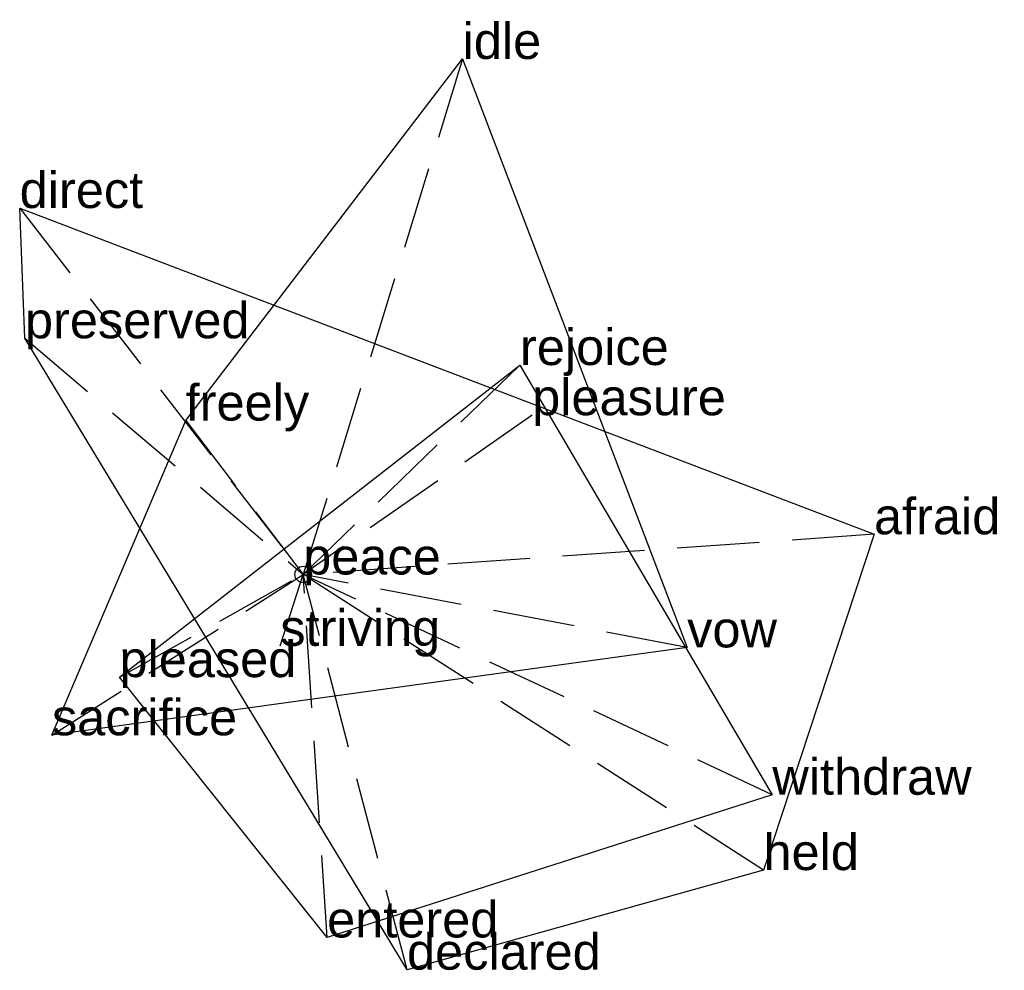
# Model space of a CAD drawing. Extents: x -0.86 to 2.13, y -1.2 to 1.69.
import ezdxf

# ---------------------------------------------------------------- set-up
doc = ezdxf.new("R2010")
doc.units = 0
doc.linetypes.add('DASHED2', pattern=[0.3, 0.25, -0.05])
for name, color, linetype in [('TEXT_nt', 1, 'CONTINUOUS'), ('TEXT_ot', 1, 'CONTINUOUS'), ('TEXT_q', 1, 'CONTINUOUS')]:
    doc.layers.add(name, color=color, linetype=linetype)
doc.styles.get("Standard").update_dxf_attribs({"font": 'arial.ttf'})

# ---------------------------------------------------------------- blocks, each defined once
blk = doc.blocks.new('ot')
at = {"layer": 'LINES_ot', "linetype": 'DASHED2'}
for p in [(0.4851, 1.5686), (0.6968, 0.4846), (-0.3576, 0.4684), (-0.7645, -0.4893), (0, 0), (1.1684, -0.2219)]:
    blk.add_line(p, (0, 0), dxfattribs=at)
at = {"layer": 'ORIGIN_ot'}
blk.add_circle((0, 0), 0.025, dxfattribs=at)
at = {"layer": 'TEXT_ot'}
for s, p in [('idle', (0.4851, 1.5686)), ('pleasure', (0.6968, 0.4846)), ('freely', (-0.3576, 0.4684)), ('peace', (0, 0)), ('vow', (1.1684, -0.2219)), ('sacrifice', (-0.7645, -0.4893))]:
    blk.add_text(s, height=0.11, dxfattribs=at).set_placement(p)
blk = doc.blocks.new('nt')
at = {"layer": 'LINES_nt', "linetype": 'DASHED2'}
for p in [(-0.8627, 1.1151), (-0.8466, 0.7187), (1.7369, 0.1224), (0, 0), (1.4005, -0.8993), (0.316, -1.2024)]:
    blk.add_line(p, (0, 0), dxfattribs=at)
at = {"layer": 'ORIGIN_nt'}
blk.add_circle((0, 0), 0.025, dxfattribs=at)
at = {"layer": 'TEXT_nt'}
for s, p in [('direct', (-0.8627, 1.1151)), ('preserved', (-0.8466, 0.7187)), ('afraid', (1.7369, 0.1224)), ('peace', (0, 0)), ('held', (1.4005, -0.8993)), ('declared', (0.316, -1.2024))]:
    blk.add_text(s, height=0.11, dxfattribs=at).set_placement(p)
blk = doc.blocks.new('q')
at = {"layer": 'LINES_q', "linetype": 'DASHED2'}
for p in [(0.6597, 0.6373), (-0.5591, -0.3123), (-0.0698, -0.2171), (0, 0), (1.4275, -0.6701), (0.0728, -1.1044)]:
    blk.add_line(p, (0, 0), dxfattribs=at)
at = {"layer": 'ORIGIN_q'}
blk.add_circle((0, 0), 0.025, dxfattribs=at)
at = {"layer": 'TEXT_q'}
for s, p in [('rejoice', (0.6597, 0.6373)), ('peace', (0, 0)), ('striving', (-0.0698, -0.2171)), ('pleased', (-0.5591, -0.3123)), ('withdraw', (1.4275, -0.6701)), ('entered', (0.0728, -1.1044))]:
    blk.add_text(s, height=0.11, dxfattribs=at).set_placement(p)

msp = doc.modelspace()

# ---------------------------------------------------------------- linework, layer by layer
at = {"layer": 'OUTLINE_nt', "linetype": 'CONTINUOUS'}
msp.add_polyline3d([(0.316, -1.2024, 0), (-0.8466, 0.7187, 0), (-0.8627, 1.1151, 0), (1.7369, 0.1224, 0), (1.4005, -0.8993, 0), (0.316, -1.2024, 0)], close=True, dxfattribs=at)
at = {"layer": 'OUTLINE_ot', "linetype": 'CONTINUOUS'}
msp.add_polyline3d([(-0.7645, -0.4893, 0), (-0.3576, 0.4684, 0), (0.4851, 1.5686, 0), (1.1684, -0.2219, 0), (-0.7645, -0.4893, 0)], close=True, dxfattribs=at)
at = {"layer": 'OUTLINE_q', "linetype": 'CONTINUOUS'}
msp.add_polyline3d([(0.0728, -1.1044, 0), (-0.5591, -0.3123, 0), (0.6597, 0.6373, 0), (1.4275, -0.6701, 0), (0.0728, -1.1044, 0)], close=True, dxfattribs=at)

# ---------------------------------------------------------------- block references
for name in ['ot', 'nt', 'q']:
    msp.add_blockref(name, (0, 0))

doc.saveas('drawing.dxf')
